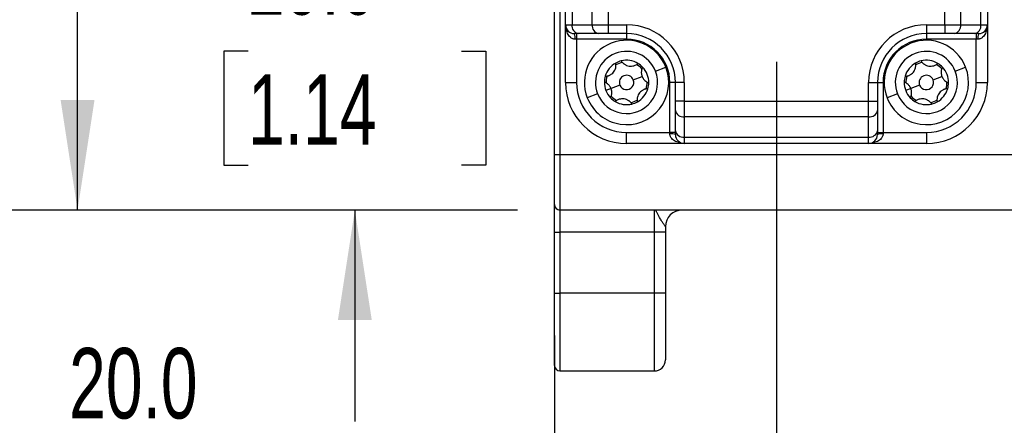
# Model space of a CAD drawing. Header units: millimetres. Extents: x 0 to 838, y 0 to 648.
# Tile 3 of 59: x 81 to 169, y 89 to 126. Entities that reach past the tile are written whole.
import ezdxf

# ---------------------------------------------------------------- set-up
doc = ezdxf.new("R2010")
doc.units = ezdxf.units.MM
doc.header["$LTSCALE"] = 3
doc.layers.add('DIMENSIONS', color=140, linetype='Continuous', lineweight=25)
doc.styles.add('SLDTEXTSTYLE0', font='TXT', dxfattribs={"width": 0.7})
doc.dimstyles.new('SLDDIMSTYLE0', dxfattribs={"dimtxt": 6.474023, "dimasz": 9.906, "dimexe": 0, "dimexo": 0.0625, "dimgap": 1.618506, "dimtad": 0, "dimtih": 1, "dimtoh": 1, "dimdec": 1, "dimrnd": 1e-09, "dimzin": 4, "dimdsep": 46, "dimtxsty": 'SLDTEXTSTYLE0', "dimsah": 1, "dimcen": 0.09, "dimadec": 0, "dimazin": 1, "dimtfac": 1, "dimtdec": 1, "dimtofl": 0, "dimtmove": 0, "dimatfit": 3, "dimfxl": 0, "dimfrac": 2, "dimtolj": 1, "dimtzin": 12, "dimarcsym": 0})
doc.dimstyles.new('SLDDIMSTYLE3', dxfattribs={"dimtxt": 6.474023, "dimasz": 9.906, "dimexe": 0, "dimexo": 0.0625, "dimgap": 1.618506, "dimtad": 0, "dimtih": 1, "dimtoh": 1, "dimdec": 1, "dimrnd": 1e-09, "dimzin": 4, "dimdsep": 46, "dimtxsty": 'SLDTEXTSTYLE0', "dimsah": 1, "dimcen": 0.09, "dimadec": 0, "dimazin": 1, "dimtfac": 1, "dimtdec": 1, "dimtmove": 0, "dimatfit": 0, "dimfxl": 0, "dimfrac": 2, "dimtolj": 1, "dimtzin": 12, "dimarcsym": 0})

# ---------------------------------------------------------------- blocks, each defined once
blk = doc.blocks.new('_D_21')
at = {"layer": 'DIMENSIONS'}
for p, q in [((148.975, 121.734), (148.975, 76.791)), ((190.975, 115.074), (190.975, 76.791)), ((148.975, 86.316), (190.975, 86.316)), ((190.975, 86.316), (197.595, 86.316)), ((206.368, 86.316), (204.194, 86.316)), ((204.194, 86.316), (204.194, 76.027)), ((225.606, 86.316), (227.78, 86.316)), ((227.78, 86.316), (227.78, 76.027)), ((204.194, 76.027), (206.368, 76.027)), ((227.78, 76.027), (225.606, 76.027))]:
    blk.add_line(p, q, dxfattribs=at)
for points in [[(148.975, 86.316), (158.881, 84.792), (158.881, 87.84)], [(190.975, 86.316), (181.069, 87.84), (181.069, 84.792)]]:
    blk.add_solid(points, dxfattribs=at)
at = {"layer": 'DIMENSIONS', "char_height": 6.35, "attachment_point": 1, "style": 'SLDTEXTSTYLE0'}
for s, insert in [('42.0', (206.368, 95.951)), ('1.65', (206.368, 84.212))]:
    blk.add_mtext(s, dxfattribs=dict(at, insert=insert))
blk = doc.blocks.new('_D_22')
at = {"layer": 'DIMENSIONS'}
for p, q in [((148.975, 121.734), (148.975, 76.791)), ((128.975, 97.074), (128.975, 76.791)), ((85.268, 86.316), (83.094, 86.316)), ((83.094, 86.316), (83.094, 76.027)), ((104.507, 86.316), (106.681, 86.316)), ((106.681, 86.316), (106.681, 76.027)), ((128.975, 86.316), (113.28, 86.316)), ((148.975, 86.316), (168.025, 86.316)), ((83.094, 76.027), (85.268, 76.027)), ((106.681, 76.027), (104.507, 76.027))]:
    blk.add_line(p, q, dxfattribs=at)
for points in [[(128.975, 86.316), (119.069, 87.84), (119.069, 84.792)], [(148.975, 86.316), (158.881, 84.792), (158.881, 87.84)]]:
    blk.add_solid(points, dxfattribs=at)
at = {"layer": 'DIMENSIONS', "char_height": 6.35, "attachment_point": 1, "style": 'SLDTEXTSTYLE0'}
for s, insert in [('20.0', (85.268, 95.951)), ('0.79', (85.268, 84.212))]:
    blk.add_mtext(s, dxfattribs=dict(at, insert=insert))
blk = doc.blocks.new('_D_24')
at = {"layer": 'DIMENSIONS'}
for p, q in [((111.002, 137.384), (111.002, 156.434)), ((133.325, 137.384), (101.477, 137.384)), ((101.383, 122.717), (99.209, 122.717)), ((99.209, 122.717), (99.209, 112.428)), ((120.621, 122.717), (122.795, 122.717)), ((122.795, 122.717), (122.795, 112.428)), ((99.209, 112.428), (101.383, 112.428)), ((122.795, 112.428), (120.621, 112.428)), ((125.665, 108.384), (101.477, 108.384)), ((111.002, 108.384), (111.002, 89.334))]:
    blk.add_line(p, q, dxfattribs=at)
for points in [[(111.002, 137.384), (112.526, 147.29), (109.478, 147.29)], [(111.002, 108.384), (109.478, 98.478), (112.526, 98.478)]]:
    blk.add_solid(points, dxfattribs=at)
at = {"layer": 'DIMENSIONS', "char_height": 6.35, "attachment_point": 1, "style": 'SLDTEXTSTYLE0'}
for s, insert in [('29.0', (101.383, 132.352)), ('1.14', (101.383, 120.614))]:
    blk.add_mtext(s, dxfattribs=dict(at, insert=insert))
blk = doc.blocks.new('_D_25')
at = {"layer": 'DIMENSIONS'}
for p, q in [((133.325, 169.384), (76.504, 169.384)), ((86.029, 169.384), (86.029, 151.879)), ((76.41, 140.14), (74.236, 140.14)), ((74.236, 140.14), (74.236, 129.851)), ((95.648, 140.14), (97.822, 140.14)), ((97.822, 140.14), (97.822, 129.851)), ((74.236, 129.851), (76.41, 129.851)), ((97.822, 129.851), (95.648, 129.851)), ((86.029, 108.384), (86.029, 128.402)), ((125.665, 108.384), (76.504, 108.384))]:
    blk.add_line(p, q, dxfattribs=at)
for points in [[(86.029, 169.384), (84.505, 159.478), (87.553, 159.478)], [(86.029, 108.384), (87.553, 118.29), (84.505, 118.29)]]:
    blk.add_solid(points, dxfattribs=at)
at = {"layer": 'DIMENSIONS', "char_height": 6.35, "attachment_point": 1, "style": 'SLDTEXTSTYLE0'}
for s, insert in [('61.0', (76.41, 149.775)), ('2.40', (76.41, 138.037))]:
    blk.add_mtext(s, dxfattribs=dict(at, insert=insert))
blk = doc.blocks.new('_D_26')
at = {"layer": 'DIMENSIONS'}
for p, q in [((134.225, 201.384), (50.37, 201.384)), ((59.895, 201.384), (59.895, 170.464)), ((50.275, 158.725), (48.101, 158.725)), ((48.101, 158.725), (48.101, 148.436)), ((69.514, 158.725), (71.688, 158.725)), ((71.688, 158.725), (71.688, 148.436)), ((48.101, 148.436), (50.275, 148.436)), ((71.688, 148.436), (69.514, 148.436)), ((59.895, 108.384), (59.895, 146.986)), ((125.665, 108.384), (50.37, 108.384))]:
    blk.add_line(p, q, dxfattribs=at)
for points in [[(59.895, 201.384), (58.371, 191.478), (61.419, 191.478)], [(59.895, 108.384), (61.419, 118.29), (58.371, 118.29)]]:
    blk.add_solid(points, dxfattribs=at)
at = {"layer": 'DIMENSIONS', "char_height": 6.35, "attachment_point": 1, "style": 'SLDTEXTSTYLE0'}
for s, insert in [('93.0', (50.275, 168.36)), ('3.66', (50.275, 156.621))]:
    blk.add_mtext(s, dxfattribs=dict(at, insert=insert))
blk = doc.blocks.new('_D_27')
at = {"layer": 'DIMENSIONS'}
for p, q in [((134.225, 233.384), (26.848, 233.384)), ((36.373, 233.384), (36.373, 193.113)), ((26.754, 181.375), (24.58, 181.375)), ((24.58, 181.375), (24.58, 171.085)), ((45.993, 181.375), (48.167, 181.375)), ((48.167, 181.375), (48.167, 171.085)), ((24.58, 171.085), (26.754, 171.085)), ((48.167, 171.085), (45.993, 171.085)), ((36.373, 108.384), (36.373, 169.636)), ((125.665, 108.384), (26.848, 108.384))]:
    blk.add_line(p, q, dxfattribs=at)
for points in [[(36.373, 233.384), (34.849, 223.478), (37.897, 223.478)], [(36.373, 108.384), (37.897, 118.29), (34.849, 118.29)]]:
    blk.add_solid(points, dxfattribs=at)
at = {"layer": 'DIMENSIONS', "char_height": 6.35, "attachment_point": 1, "style": 'SLDTEXTSTYLE0'}
for s, insert in [('125.0', (24.062, 191.01)), ('4.92', (26.754, 179.271))]:
    blk.add_mtext(s, dxfattribs=dict(at, insert=insert))

msp = doc.modelspace()

# ---------------------------------------------------------------- linework, layer by layer
for p, q in [((128.974766, 113.383516), (128.974766, 306.883516)), ((129.474766, 306.883516), (129.474766, 113.383516)), ((129.974766, 125.083516), (129.974766, 245.683516)), ((130.560552, 245.683516), (130.560552, 125.083516)), ((132.388979, 125.083516), (132.388979, 245.683516)), ((133.803193, 245.683516), (133.803193, 125.083516)), ((164.146338, 125.083516), (164.146338, 245.683516)), ((165.560552, 245.683516), (165.560552, 125.083516)), ((167.388979, 125.083516), (167.388979, 245.683516)), ((167.974766, 245.683516), (167.974766, 125.083516)), ((129.974766, 125.083516), (130.560552, 125.083516)), ((129.974766, 119.883516), (129.974766, 125.083516)), ((130.560552, 125.083516), (132.388979, 125.083516)), ((132.388979, 125.083516), (133.803193, 125.083516)), ((133.803193, 125.083516), (135.474766, 125.083516)), ((133.803193, 125.083516), (133.803193, 124.283516)), ((135.474766, 125.083516), (135.474766, 124.283516)), ((162.474766, 125.083516), (164.146338, 125.083516)), ((162.474766, 125.083516), (162.474766, 124.283516)), ((164.146338, 125.083516), (165.560552, 125.083516)), ((164.146338, 125.083516), (164.146338, 124.283516)), ((165.560552, 125.083516), (167.388979, 125.083516)), ((167.388979, 125.083516), (167.974766, 125.083516)), ((167.974766, 125.083516), (167.974766, 119.883516)), ((131.126237, 124.283516), (130.774766, 124.283516)), ((130.974766, 124.283516), (130.974766, 123.783516)), ((132.954665, 124.283516), (131.126237, 124.283516)), ((133.803193, 124.283516), (132.954665, 124.283516)), ((135.474766, 124.283516), (133.803193, 124.283516)), ((135.474766, 124.283516), (135.474766, 123.783516)), ((164.146338, 124.283516), (162.474766, 124.283516)), ((162.474766, 124.283516), (162.474766, 123.783516)), ((164.994867, 124.283516), (164.146338, 124.283516)), ((166.823294, 124.283516), (164.994867, 124.283516)), ((167.174766, 124.283516), (166.823294, 124.283516)), ((166.974766, 124.283516), (166.974766, 123.783516)), ((130.974766, 123.783516), (130.841432, 123.783516)), ((135.474766, 123.783516), (130.974766, 123.783516)), ((130.974766, 123.783516), (130.974766, 119.883516)), ((166.974766, 123.783516), (162.474766, 123.783516)), ((167.108099, 123.783516), (166.974766, 123.783516)), ((166.974766, 119.883516), (166.974766, 123.783516)), ((138.081408, 120.905973), (139.012351, 121.271136)), ((165.081408, 120.905973), (166.012351, 121.271136)), ((129.974766, 119.883516), (130.974766, 119.883516)), ((136.079879, 120.120872), (136.871181, 120.431261)), ((139.874766, 119.883516), (139.374766, 119.883516)), ((139.374766, 115.383516), (139.374766, 119.883516)), ((140.674766, 119.883516), (139.874766, 119.883516)), ((139.874766, 118.211943), (139.874766, 119.883516)), ((140.674766, 119.883516), (140.674766, 118.211943)), ((157.274766, 118.211943), (157.274766, 119.883516)), ((157.274766, 119.883516), (158.074766, 119.883516)), ((158.074766, 119.883516), (158.074766, 118.211943)), ((158.074766, 119.883516), (158.574766, 119.883516)), ((158.574766, 119.883516), (158.574766, 115.383516)), ((163.079879, 120.120872), (163.871181, 120.431261)), ((166.974766, 119.883516), (167.974766, 119.883516)), ((132.868123, 118.86106), (131.93718, 118.495897)), ((134.07835, 119.335772), (133.612878, 119.15319)), ((134.869652, 119.64616), (134.07835, 119.335772)), ((159.868123, 118.86106), (158.93718, 118.495897)), ((161.07835, 119.335772), (160.612878, 119.15319)), ((161.869652, 119.64616), (161.07835, 119.335772)), ((140.674766, 118.211943), (139.874766, 118.211943)), ((139.874766, 117.363415), (139.874766, 118.211943)), ((140.674766, 118.211943), (157.274766, 118.211943)), ((140.674766, 118.211943), (140.674766, 116.79773)), ((157.274766, 116.79773), (157.274766, 118.211943)), ((157.274766, 118.211943), (158.074766, 118.211943)), ((158.074766, 118.211943), (158.074766, 117.363415)), ((139.874766, 115.534988), (139.874766, 117.363415)), ((158.074766, 117.363415), (158.074766, 115.534988)), ((157.274766, 116.79773), (140.674766, 116.79773)), ((140.674766, 116.79773), (140.674766, 114.969303)), ((157.274766, 114.969303), (157.274766, 116.79773)), ((135.474766, 114.383516), (135.474766, 115.383516)), ((135.474766, 115.383516), (139.374766, 115.383516)), ((139.374766, 115.250183), (139.374766, 115.383516)), ((139.874766, 115.383516), (139.374766, 115.383516)), ((139.874766, 115.183516), (139.874766, 115.534988)), ((158.074766, 115.534988), (158.074766, 115.183516)), ((158.074766, 115.383516), (158.574766, 115.383516)), ((158.574766, 115.383516), (158.574766, 115.250183)), ((158.574766, 115.383516), (162.474766, 115.383516)), ((162.474766, 115.383516), (162.474766, 114.383516)), ((140.674766, 114.969303), (157.274766, 114.969303)), ((140.674766, 114.969303), (140.674766, 114.383516)), ((157.274766, 114.383516), (157.274766, 114.969303)), ((140.674766, 114.383516), (135.474766, 114.383516)), ((157.274766, 114.383516), (140.674766, 114.383516)), ((162.474766, 114.383516), (157.274766, 114.383516)), ((128.974766, 113.383516), (129.474766, 113.383516)), ((128.974766, 108.883516), (128.974766, 113.383516)), ((129.474766, 113.383516), (173.574766, 113.383516)), ((129.474766, 113.383516), (129.474766, 108.383516)), ((128.974766, 106.383516), (128.974766, 108.883516)), ((173.574766, 108.383516), (129.474766, 108.383516)), ((129.474766, 108.383516), (129.474766, 106.383516)), ((137.974766, 106.383516), (137.974766, 108.383516)), ((138.974766, 106.883516), (138.974766, 106.383516)), ((128.974766, 106.383516), (129.474766, 106.383516)), ((128.974766, 100.883516), (128.974766, 106.383516)), ((137.974766, 106.383516), (129.474766, 106.383516)), ((129.474766, 106.383516), (129.474766, 100.883516)), ((138.974766, 106.383516), (137.974766, 106.383516)), ((137.974766, 100.883516), (137.974766, 106.383516)), ((138.974766, 106.383516), (138.974766, 100.883516)), ((128.974766, 100.883516), (129.474766, 100.883516)), ((128.974766, 94.383516), (128.974766, 100.883516)), ((137.974766, 100.883516), (129.474766, 100.883516)), ((129.474766, 100.883516), (129.474766, 93.883516)), ((138.974766, 100.883516), (137.974766, 100.883516)), ((137.974766, 93.883516), (137.974766, 100.883516)), ((138.974766, 100.883516), (138.974766, 94.883516)), ((129.474766, 93.883516), (137.974766, 93.883516))]:
    msp.add_line(p, q)
for centre, radius, start, end in [((130.774766, 125.083516), 0.8, 180, 270), ((131.267659, 124.983516), 0.714143, 171.95053302, 258.57824634), ((133.096086, 124.983516), 0.714143, 171.95053302, 258.57824634), ((135.474766, 119.883516), 5.2, 0, 90), ((162.474766, 119.883516), 5.2, 90, 180), ((164.853445, 124.983516), 0.714143, 281.42175366, 8.04946698), ((166.681872, 124.983516), 0.714143, 281.42175366, 8.04946698), ((167.174766, 125.083516), 0.8, 270, 0), ((129.853932, 123.906294), 0.995103, 352.91267563, 22.27661111), ((135.474766, 119.883516), 4.4, 0, 90), ((162.474766, 119.883516), 4.4, 90, 180), ((168.095599, 123.906294), 0.995103, 157.72338889, 187.08732437), ((135.474766, 119.883516), 3.8, 21.41761465, 201.41761465), ((135.474766, 119.883516), 3.9, 0, 90), ((162.474766, 119.883516), 3.9, 90, 180), ((162.474766, 119.883516), 3.8, 21.41761465, 201.41761465), ((135.474766, 119.883516), 2.8, 21.41761465, 201.41761465), ((162.474766, 119.883516), 2.8, 21.41761465, 201.41761465), ((135.474766, 119.883516), 2, 119.08596964, 163.74925966), ((135.474766, 119.883516), 2, 103.74925966, 119.08596964), ((135.474766, 119.883516), 1.85, 101.77062155, 121.06460776), ((135.474766, 119.883516), 2, 59.08596964, 103.74925966), ((135.474766, 119.883516), 1.85, 41.77062155, 61.06460776), ((135.474766, 119.883516), 2, 43.74925966, 59.08596964), ((162.474766, 119.883516), 2, 119.08596964, 163.74925966), ((162.474766, 119.883516), 2, 103.74925966, 119.08596964), ((162.474766, 119.883516), 1.85, 101.77062155, 121.06460776), ((162.474766, 119.883516), 2, 59.08596964, 103.74925966), ((162.474766, 119.883516), 1.85, 41.77062155, 61.06460776), ((162.474766, 119.883516), 2, 43.74925966, 59.08596964), ((135.474766, 119.883516), 3.8, 201.41761465, 21.41761465), ((135.474766, 119.883516), 2.8, 201.41761465, 21.41761465), ((135.474766, 119.883516), 2, 359.08596964, 43.74925966), ((162.474766, 119.883516), 3.8, 201.41761465, 21.41761465), ((162.474766, 119.883516), 2.8, 201.41761465, 21.41761465), ((162.474766, 119.883516), 2, 359.08596964, 43.74925966), ((135.474766, 119.883516), 5.5, 180, 270), ((135.474766, 119.883516), 4.5, 180, 270), ((135.474766, 119.883516), 2, 179.08596964, 201.41761465), ((135.474766, 119.883516), 2, 163.74925966, 179.08596964), ((135.474766, 119.883516), 1.85, 161.77062155, 181.06460776), ((135.474766, 119.883516), 0.65, 21.41761465, 201.41761465), ((135.474766, 119.883516), 0.65, 201.41761465, 21.41761465), ((135.474766, 119.883516), 1.85, 341.77062155, 1.06460776), ((135.474766, 119.883516), 2, 343.74925966, 359.08596964), ((162.474766, 119.883516), 2, 179.08596964, 201.41761465), ((162.474766, 119.883516), 2, 163.74925966, 179.08596964), ((162.474766, 119.883516), 1.85, 161.77062155, 181.06460776), ((162.474766, 119.883516), 0.65, 21.41761465, 201.41761465), ((162.474766, 119.883516), 0.65, 201.41761465, 21.41761465), ((162.474766, 119.883516), 4.5, 270, 0), ((162.474766, 119.883516), 5.5, 270, 0), ((162.474766, 119.883516), 1.85, 341.77062155, 1.06460776), ((162.474766, 119.883516), 2, 343.74925966, 359.08596964), ((135.474766, 119.883516), 2, 201.41761465, 223.74925966), ((135.474766, 119.883516), 2, 299.08596964, 343.74925966), ((162.474766, 119.883516), 2, 201.41761465, 223.74925966), ((162.474766, 119.883516), 2, 299.08596964, 343.74925966), ((135.474766, 119.883516), 2, 223.74925966, 239.08596964), ((135.474766, 119.883516), 1.85, 221.77062155, 241.06460776), ((135.474766, 119.883516), 2, 239.08596964, 283.74925966), ((135.474766, 119.883516), 1.85, 281.77062155, 301.06460776), ((135.474766, 119.883516), 2, 283.74925966, 299.08596964), ((162.474766, 119.883516), 2, 223.74925966, 239.08596964), ((162.474766, 119.883516), 1.85, 221.77062155, 241.06460776), ((162.474766, 119.883516), 2, 239.08596964, 283.74925966), ((162.474766, 119.883516), 1.85, 281.77062155, 301.06460776), ((162.474766, 119.883516), 2, 283.74925966, 299.08596964), ((140.574766, 117.504837), 0.714143, 191.42175366, 278.04946698), ((157.374766, 117.504837), 0.714143, 261.95053302, 348.57824634), ((140.574766, 115.676409), 0.714143, 191.42175366, 278.04946698), ((157.374766, 115.676409), 0.714143, 261.95053302, 348.57824634), ((139.497543, 114.262683), 0.995103, 67.72338889, 97.08732437), ((140.674766, 115.183516), 0.8, 180, 270), ((157.274766, 115.183516), 0.8, 270, 0), ((158.451988, 114.262683), 0.995103, 82.91267563, 112.27661111), ((129.474766, 108.883516), 0.5, 180, 270), ((140.474766, 106.883516), 1.5, 90, 180), ((129.474766, 94.383516), 0.5, 180, 270), ((137.974766, 94.883516), 1, 270, 0)]:
    msp.add_arc(centre, radius, start, end)
for points, knots in [([(130.841432, 123.783516), (130.804301, 123.785678), (130.727985, 123.79012), (130.574051, 123.837667), (130.346042, 123.985728), (130.105673, 124.303969), (130.068783, 124.59756), (130.048904, 124.755768)], [0, 0, 0, 0, 0.071440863, 0.146830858, 0.316834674, 0.631861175, 1, 1, 1, 1]), ([(167.900627, 124.755766), (167.880748, 124.597556), (167.843858, 124.303963), (167.603487, 123.985736), (167.375491, 123.837661), (167.221557, 123.790119), (167.145235, 123.785677), (167.108099, 123.783516)], [0, 0, 0, 0, 0.368142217, 0.683166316, 0.853157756, 0.928550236, 1, 1, 1, 1]), ([(133.554673, 120.443199), (133.584333, 120.444952), (133.642235, 120.448374), (133.727042, 120.462867), (133.807597, 120.483333), (133.884238, 120.509902), (133.96654, 120.545951), (134.053523, 120.594222), (134.173237, 120.679478), (134.308314, 120.812152), (134.428471, 121.005779), (134.493152, 121.188424), (134.519199, 121.349301), (134.523832, 121.489528), (134.509803, 121.582862), (134.502523, 121.631299)], [0, 0, 0, 0, 0.05439418, 0.106189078, 0.155783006, 0.203595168, 0.250076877, 0.313287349, 0.374999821, 0.499165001, 0.62388658, 0.749214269, 0.827587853, 0.910524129, 1, 1, 1, 1]), ([(134.999419, 121.826206), (135.015767, 121.801397), (135.047682, 121.752964), (135.102636, 121.686765), (135.160638, 121.627235), (135.221968, 121.574147), (135.294339, 121.520895), (135.379634, 121.469701), (135.513324, 121.408654), (135.695762, 121.358011), (135.923527, 121.350766), (136.114043, 121.386072), (136.266389, 121.443954), (136.390146, 121.510055), (136.463961, 121.568871), (136.502268, 121.599394)], [0, 0, 0, 0, 0.054394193, 0.106189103, 0.155783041, 0.203595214, 0.250076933, 0.313287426, 0.374999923, 0.49916508, 0.623886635, 0.749214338, 0.827587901, 0.910524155, 1, 1, 1, 1]), ([(160.554673, 120.443199), (160.584333, 120.444952), (160.642235, 120.448374), (160.727042, 120.462867), (160.807597, 120.483333), (160.884238, 120.509902), (160.96654, 120.545951), (161.053523, 120.594222), (161.173237, 120.679478), (161.308314, 120.812152), (161.428471, 121.005779), (161.493152, 121.188424), (161.519199, 121.349301), (161.523832, 121.489528), (161.509803, 121.582862), (161.502523, 121.631299)], [0, 0, 0, 0, 0.0543941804, 0.1061890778, 0.1557830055, 0.2035951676, 0.250076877, 0.3132873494, 0.3749998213, 0.499165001, 0.6238865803, 0.7492142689, 0.8275878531, 0.9105241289, 1, 1, 1, 1]), ([(161.999419, 121.826206), (162.015767, 121.801397), (162.047682, 121.752964), (162.102636, 121.686765), (162.160638, 121.627235), (162.221968, 121.574147), (162.294339, 121.520895), (162.379634, 121.469701), (162.513324, 121.408654), (162.695762, 121.358011), (162.923527, 121.350766), (163.114043, 121.386072), (163.266389, 121.443954), (163.390146, 121.510055), (163.463961, 121.568871), (163.502268, 121.599394)], [0, 0, 0, 0, 0.054394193, 0.106189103, 0.155783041, 0.203595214, 0.250076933, 0.313287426, 0.374999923, 0.49916508, 0.623886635, 0.749214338, 0.827587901, 0.910524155, 1, 1, 1, 1]), ([(136.919511, 121.266524), (136.906171, 121.2399), (136.880129, 121.187929), (136.850234, 121.107052), (136.827672, 121.026877), (136.812377, 120.947043), (136.802514, 120.857544), (136.800844, 120.757866), (136.811846, 120.647336), (136.833401, 120.537465), (136.858666, 120.466441), (136.871181, 120.431261)], [0, 0, 0, 0, 0.108918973, 0.212619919, 0.311904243, 0.407615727, 0.500663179, 0.627202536, 0.75074303, 0.876535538, 1, 1, 1, 1]), ([(163.919511, 121.266524), (163.906171, 121.2399), (163.880129, 121.187929), (163.850234, 121.107052), (163.827672, 121.026877), (163.812377, 120.947043), (163.802514, 120.857544), (163.800844, 120.757866), (163.811846, 120.647336), (163.833401, 120.537465), (163.858666, 120.466441), (163.871181, 120.431261)], [0, 0, 0, 0, 0.1089189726, 0.2126199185, 0.3119042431, 0.4076157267, 0.5006631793, 0.6272025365, 0.7507430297, 0.8765355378, 1, 1, 1, 1]), ([(134.07835, 119.335772), (134.06878, 119.358721), (134.049618, 119.404672), (134.014024, 119.470872), (133.967574, 119.544337), (133.90762, 119.623307), (133.809623, 119.72531), (133.668423, 119.835173), (133.541591, 119.887798), (133.47502, 119.915421)], [0, 0, 0, 0, 0.082340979, 0.164874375, 0.249630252, 0.373514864, 0.500161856, 0.737645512, 1, 1, 1, 1]), ([(136.871181, 120.431261), (136.880751, 120.408312), (136.899913, 120.36236), (136.935507, 120.296161), (136.981957, 120.222696), (137.041911, 120.143725), (137.139908, 120.041722), (137.281108, 119.93186), (137.40794, 119.879234), (137.474511, 119.851612)], [0, 0, 0, 0, 0.082340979, 0.164874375, 0.249630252, 0.373514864, 0.500161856, 0.737645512, 1, 1, 1, 1]), ([(161.07835, 119.335772), (161.06878, 119.358721), (161.049618, 119.404672), (161.014024, 119.470872), (160.967574, 119.544337), (160.90762, 119.623307), (160.809623, 119.72531), (160.668423, 119.835173), (160.541591, 119.887798), (160.47502, 119.915421)], [0, 0, 0, 0, 0.082340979, 0.164874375, 0.249630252, 0.373514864, 0.500161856, 0.737645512, 1, 1, 1, 1]), ([(163.871181, 120.431261), (163.880751, 120.408312), (163.899913, 120.36236), (163.935507, 120.296161), (163.981957, 120.222696), (164.041911, 120.143725), (164.139908, 120.041722), (164.281108, 119.93186), (164.40794, 119.879234), (164.474511, 119.851612)], [0, 0, 0, 0, 0.082340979, 0.164874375, 0.249630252, 0.373514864, 0.500161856, 0.737645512, 1, 1, 1, 1]), ([(134.03002, 118.500509), (134.04336, 118.527132), (134.069402, 118.579104), (134.099297, 118.65998), (134.121859, 118.740156), (134.137154, 118.81999), (134.147017, 118.909489), (134.148687, 119.009166), (134.137685, 119.119696), (134.116131, 119.229567), (134.090865, 119.300591), (134.07835, 119.335772)], [0, 0, 0, 0, 0.108918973, 0.212619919, 0.311904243, 0.407615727, 0.500663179, 0.627202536, 0.75074303, 0.876535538, 1, 1, 1, 1]), ([(137.394858, 119.323833), (137.365198, 119.32208), (137.307296, 119.318658), (137.222489, 119.304165), (137.141934, 119.283699), (137.065293, 119.25713), (136.982991, 119.221081), (136.896008, 119.17281), (136.776294, 119.087555), (136.641217, 118.95488), (136.52106, 118.761253), (136.456379, 118.578608), (136.430332, 118.417732), (136.425699, 118.277504), (136.439728, 118.184171), (136.447008, 118.135734)], [0, 0, 0, 0, 0.05439418, 0.106189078, 0.155783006, 0.203595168, 0.250076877, 0.313287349, 0.374999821, 0.499165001, 0.62388658, 0.749214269, 0.827587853, 0.910524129, 1, 1, 1, 1]), ([(161.03002, 118.500509), (161.04336, 118.527132), (161.069402, 118.579104), (161.099297, 118.65998), (161.121859, 118.740156), (161.137154, 118.81999), (161.147017, 118.909489), (161.148687, 119.009166), (161.137685, 119.119696), (161.116131, 119.229567), (161.090865, 119.300591), (161.07835, 119.335772)], [0, 0, 0, 0, 0.108918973, 0.212619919, 0.311904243, 0.407615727, 0.500663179, 0.627202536, 0.75074303, 0.876535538, 1, 1, 1, 1]), ([(164.394858, 119.323833), (164.365198, 119.32208), (164.307296, 119.318658), (164.222489, 119.304165), (164.141934, 119.283699), (164.065293, 119.25713), (163.982991, 119.221081), (163.896008, 119.17281), (163.776294, 119.087555), (163.641217, 118.95488), (163.52106, 118.761253), (163.456379, 118.578608), (163.430332, 118.417732), (163.425699, 118.277504), (163.439728, 118.184171), (163.447008, 118.135734)], [0, 0, 0, 0, 0.0543941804, 0.1061890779, 0.1557830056, 0.2035951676, 0.250076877, 0.3132873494, 0.3749998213, 0.499165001, 0.6238865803, 0.7492142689, 0.8275878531, 0.9105241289, 1, 1, 1, 1]), ([(135.950112, 117.940826), (135.933764, 117.965635), (135.901849, 118.014069), (135.846895, 118.080268), (135.788893, 118.139797), (135.727563, 118.192886), (135.655192, 118.246137), (135.569897, 118.297331), (135.436207, 118.358379), (135.253769, 118.409022), (135.026004, 118.416267), (134.835489, 118.38096), (134.683142, 118.323079), (134.559385, 118.256977), (134.48557, 118.198161), (134.447263, 118.167638)], [0, 0, 0, 0, 0.054394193, 0.106189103, 0.155783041, 0.203595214, 0.250076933, 0.313287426, 0.374999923, 0.49916508, 0.623886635, 0.749214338, 0.827587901, 0.910524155, 1, 1, 1, 1]), ([(162.950112, 117.940826), (162.933764, 117.965635), (162.901849, 118.014069), (162.846895, 118.080268), (162.788893, 118.139797), (162.727563, 118.192886), (162.655192, 118.246137), (162.569897, 118.297331), (162.436207, 118.358379), (162.253769, 118.409022), (162.026004, 118.416267), (161.835489, 118.38096), (161.683142, 118.323079), (161.559385, 118.256977), (161.48557, 118.198161), (161.447263, 118.167638)], [0, 0, 0, 0, 0.054394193, 0.106189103, 0.155783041, 0.203595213, 0.250076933, 0.313287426, 0.374999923, 0.49916508, 0.623886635, 0.749214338, 0.827587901, 0.910524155, 1, 1, 1, 1]), ([(140.347016, 114.457655), (140.188805, 114.477534), (139.895212, 114.514424), (139.576985, 114.754795), (139.428911, 114.982791), (139.381368, 115.136725), (139.376927, 115.213047), (139.374766, 115.250183)], [0, 0, 0, 0, 0.3681422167, 0.6831663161, 0.8531577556, 0.9285502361, 1, 1, 1, 1]), ([(158.574766, 115.250183), (158.572604, 115.213051), (158.568162, 115.136736), (158.520615, 114.982802), (158.372554, 114.754792), (158.054313, 114.514423), (157.760722, 114.477533), (157.602514, 114.457654)], [0, 0, 0, 0, 0.071440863, 0.146830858, 0.316834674, 0.631861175, 1, 1, 1, 1]), ([(138.974766, 106.883516), (138.974046, 106.891002), (138.972626, 106.905764), (138.961844, 106.931235), (138.946036, 106.958698), (138.925602, 106.988379), (138.888563, 107.037675), (138.82629, 107.115764), (138.711795, 107.265161), (138.564152, 107.49458), (138.416931, 107.767947), (138.287447, 108.027861), (138.199121, 108.184478), (138.133153, 108.279445), (138.105623, 108.309148), (138.090381, 108.325592)], [0, 0, 0, 0, 0.03102888, 0.061186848, 0.090516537, 0.119064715, 0.146883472, 0.219917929, 0.293372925, 0.428646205, 0.586671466, 0.71946861, 0.879154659, 0.933097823, 1, 1, 1, 1])]:
    msp.add_open_spline(points, degree=3, knots=knots)

# ---------------------------------------------------------------- dimensions: what is measured, and where the dimension line sits
at = {"layer": 'DIMENSIONS'}
for base, p1, p2, angle, dimstyle, picture, middle in [((36.37347, 233.383516), (129.474766, 108.383516), (138.034766, 233.383516), 90, 'SLDDIMSTYLE0', '_D_27', (36.37347, 181.374775)), ((59.894522, 201.383516), (129.474766, 108.383516), (138.034766, 201.383516), 90, 'SLDDIMSTYLE0', '_D_26', (59.894522, 158.724874)), ((86.029023, 169.383516), (129.474766, 108.383516), (137.134766, 169.383516), 90, 'SLDDIMSTYLE0', '_D_25', (86.029023, 140.140339)), ((111.001992, 137.383516), (129.474766, 108.383516), (137.134766, 137.383516), 90, 'SLDDIMSTYLE3', '_D_24', (111.001992, 122.717338)), ((148.974766, 86.316216), (190.974766, 118.883516), (148.974766, 125.543516), 0, 'SLDDIMSTYLE0', '_D_21', (215.987386, 86.316216))]:
    dim = msp.add_linear_dim(base=base, p1=p1, p2=p2, angle=angle, dimstyle=dimstyle, dxfattribs=at)
    dim.commit()
    dim.dimension.update_dxf_attribs({"geometry": picture, "text_midpoint": middle, "dimtype": 160})
dim = msp.add_linear_dim(base=(128.974766, 86.316216), p1=(148.974766, 125.543516), p2=(128.974766, 100.883516), dimstyle='SLDDIMSTYLE3', dxfattribs=at)
dim.commit()
dim.dimension.update_dxf_attribs({"geometry": '_D_22', "text_midpoint": (94.887512, 86.316216), "dimtype": 160})

doc.saveas('drawing.dxf')
